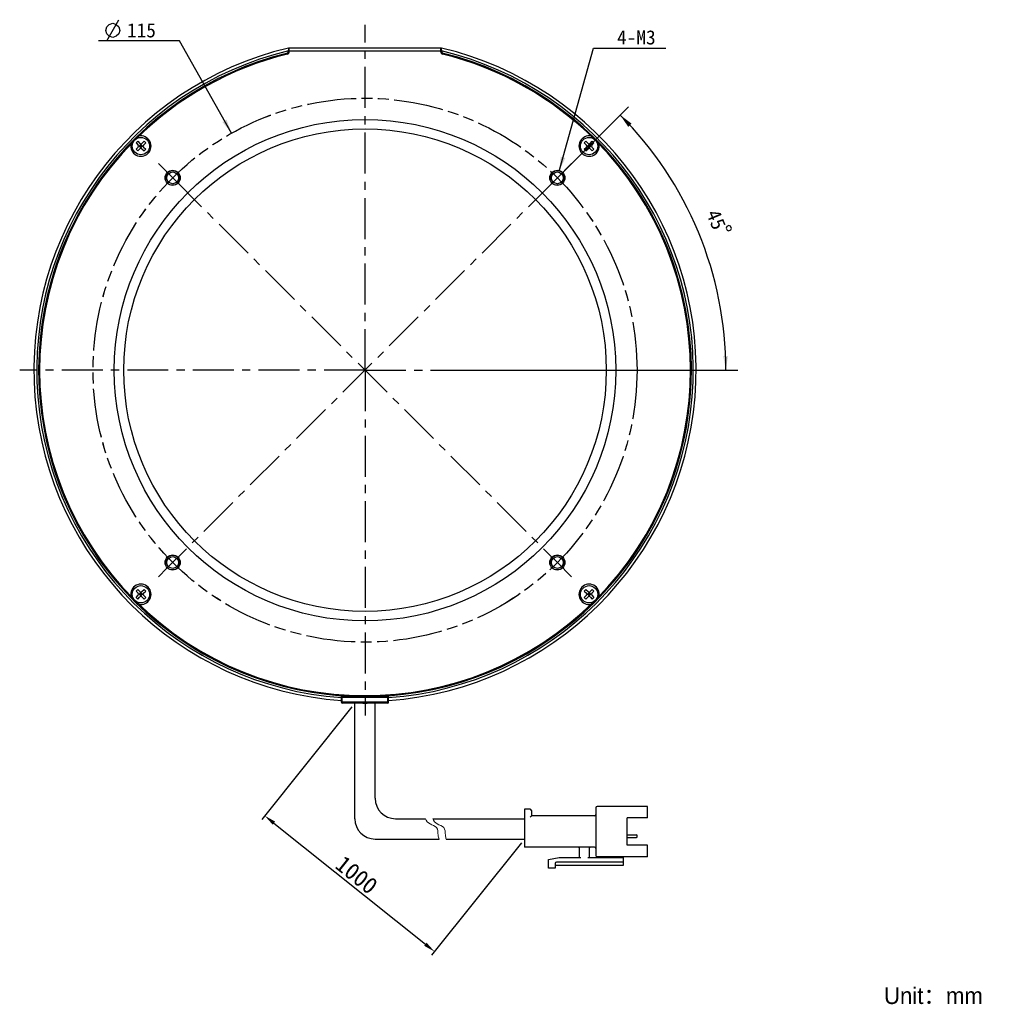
# Model space of a CAD drawing. Header units: millimetres. Extents: x 55 to 295, y -12 to 478.
# Tile 1 of 4: x 55 to 261, y -12 to 196. Entities that reach past the tile are written whole.
import ezdxf
from ezdxf.enums import TextEntityAlignment as Align

# ---------------------------------------------------------------- set-up
doc = ezdxf.new("R2010")
doc.units = ezdxf.units.MM
doc.header["$LTSCALE"] = 23.1
doc.header["$PDMODE"] = 3
doc.header["$PDSIZE"] = 8
doc.linetypes.add('CENTER', pattern=[0.6, 0.375, -0.075, 0.075, -0.075])
doc.linetypes.add('PHANTOM', pattern=[0.8, 0.45, -0.05, 0.1, -0.05, 0.1, -0.05])
doc.layers.get('0').update_dxf_attribs({"linetype": 'CONTINUOUS'})
doc.layers.get('Defpoints').update_dxf_attribs({"linetype": 'CONTINUOUS', "lineweight": 18})
for name, color, linetype in [('00_COMPONENTS', 7, 'CONTINUOUS'), ('03_ALL_AXES', 7, 'CONTINUOUS'), ('07_ALL_HOLES', 7, 'CONTINUOUS'), ('50_ALL_DETAILS', 7, 'CONTINUOUS'), ('51__DRAFT_DIMS', 7, 'CONTINUOUS')]:
    doc.layers.add(name, color=color, linetype=linetype)
for name, color, linetype, lineweight in [('标注', 3, 'CONTINUOUS', 25), ('粗实线', 7, 'CONTINUOUS', 30), ('细实线', 7, 'CONTINUOUS', 15)]:
    doc.layers.add(name, color=color, linetype=linetype, lineweight=lineweight)
doc.styles.get("Standard").update_dxf_attribs({"font": 'simfang.ttf'})
doc.dimstyles.new('CST Standard', dxfattribs={"dimtxt": 3.5, "dimasz": 2.5, "dimexe": 1, "dimexo": 1, "dimgap": 0.6, "dimtad": 1, "dimtoh": 1, "dimdsep": 46, "dimtxsty": 'STANDARD', "dimcen": -2.5, "dimdle": 5, "dimadec": 1, "dimazin": 2, "dimtfac": 1, "dimtofl": 0, "dimtmove": 0, "dimatfit": 0, "dimfxl": 1, "dimtolj": 1, "dimarcsym": 0})
doc.dimstyles.new('DIMSTYLE_4', dxfattribs={"dimtxt": 3, "dimasz": 3, "dimexe": 2.5, "dimexo": 0.5, "dimtad": 1, "dimdsep": 46, "dimtxsty": 'STANDARD', "dimblk": '_FILLED', "dimblk1": '_FILLED', "dimblk2": '_FILLED', "dimcen": 0.09, "dimclrt": 3, "dimazin": 2, "dimtp": 0.1, "dimtm": 0.1, "dimtfac": 1, "dimtofl": 0, "dimtmove": 0, "dimatfit": 1, "dimldrblk": '_FILLED', "dimfxl": 1, "dimtolj": 1, "dimarcsym": 0})
doc.dimstyles.new('DIMSTYLE_5', dxfattribs={"dimtxt": 3, "dimasz": 3, "dimexe": 2.5, "dimexo": 0.5, "dimgap": 3, "dimtad": 1, "dimdec": 1, "dimdsep": 46, "dimtxsty": 'STANDARD', "dimblk": '_FILLED', "dimblk1": '_FILLED', "dimblk2": '_FILLED', "dimcen": 0.09, "dimclrt": 3, "dimazin": 2, "dimtp": 0.5, "dimtm": 0.5, "dimtfac": 1, "dimtdec": -1, "dimtofl": 0, "dimtmove": 0, "dimatfit": 3, "dimldrblk": '_FILLED', "dimfxl": 1, "dimtolj": 1, "dimarcsym": 0})
doc.dimstyles.new('DIMSTYLE_6', dxfattribs={"dimtxt": 3, "dimasz": 3, "dimexe": 2.5, "dimexo": 0.5, "dimtad": 1, "dimdsep": 46, "dimtxsty": 'STANDARD', "dimblk": '_FILLED', "dimblk1": '_FILLED', "dimblk2": '_FILLED', "dimcen": 0.09, "dimclrt": 3, "dimazin": 2, "dimtp": 0.3, "dimtm": 0.3, "dimtfac": 1, "dimtofl": 0, "dimtmove": 0, "dimatfit": 1, "dimldrblk": '_FILLED', "dimfxl": 1, "dimtolj": 1, "dimarcsym": 0})

# ---------------------------------------------------------------- blocks, each defined once
blk = doc.blocks.new('_FILLED')
at = {"color": 0, "linetype": 'ByBlock'}
blk.add_solid([(0, 0), (-1, 0.167), (-1, -0.167)], dxfattribs=at)
blk = doc.blocks.new('*D4')
at = {"layer": '51__DRAFT_DIMS', "color": 4}
for p, q in [((169.39, 164.15), (176.61, 190.16)), ((176.61, 190.16), (180.11, 190.16)), ((180.11, 190.16), (191.92, 190.16))]:
    blk.add_line(p, q, dxfattribs=at)
at = {"layer": '51__DRAFT_DIMS', "color": 4, "xscale": 3, "yscale": 3, "zscale": 3, "rotation": 254.4833101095}
blk.add_blockref('_FILLED', (169.39, 164.15), dxfattribs=at)
at = {"layer": '51__DRAFT_DIMS', "color": 3}
blk.add_text('4-M3', height=3, dxfattribs=at).set_placement((181.61, 190.91))
blk = doc.blocks.new('*D5')
at = {"layer": '51__DRAFT_DIMS', "color": 4}
for p, q in [((169.34, 163.06), (184.03, 177.75)), ((150.11, 122.05), (207.11, 122.05))]:
    blk.add_line(p, q, dxfattribs=at)
for start, end in [(22.5, 45), (0, 22.5)]:
    blk.add_arc((128.33, 122.05), 76.28, start, end, dxfattribs=at)
for points in [[(184.7, 174.17), (182.26, 175.99), (183.98, 173.48)], [(204.05, 125.04), (204.61, 122.05), (205.05, 125.06)]]:
    blk.add_solid(points, dxfattribs=at)
at = {"layer": '51__DRAFT_DIMS', "color": 3}
blk.add_text('45', height=3, rotation=-67.5, dxfattribs=at).set_placement((201.19, 153.31), align=Align.CENTER)
blk = doc.blocks.new('*D6')
at = {"layer": '51__DRAFT_DIMS', "color": 4}
for p, q in [((85.62, 191.65), (72.01, 191.65)), ((89.12, 191.65), (85.62, 191.65)), ((100.1, 172.14), (89.12, 191.65))]:
    blk.add_line(p, q, dxfattribs=at)
at = {"layer": '51__DRAFT_DIMS', "color": 4, "xscale": 3, "yscale": 3, "zscale": 3, "rotation": 299.3971519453}
blk.add_blockref('_FILLED', (100.1, 172.14), dxfattribs=at)
at = {"layer": '51__DRAFT_DIMS', "color": 3}
blk.add_text('115', height=3, dxfattribs=at).set_placement((84.12, 192.4), align=Align.RIGHT)
blk = doc.blocks.new('*D9')
at = {"layer": 'Defpoints', "color": 0}
for p in [(126.16, 51.65), (162.06, 22.93), (143.03, -0.86)]:
    blk.add_point(p, dxfattribs=at)
at = {"layer": '标注', "color": 0, "linetype": 'Continuous', "lineweight": -2, "ltscale": 3}
for p, q in [((125.54, 50.87), (106.5, 27.07)), ((161.44, 22.15), (142.4, -1.65))]:
    blk.add_line(p, q, dxfattribs=at)
at = {"layer": '标注', "color": 9, "linetype": 'Continuous', "lineweight": -2, "ltscale": 3}
blk.add_line((109.08, 26.29), (141.08, 0.7), dxfattribs=at)
at = {"layer": '标注', "color": 9}
for points in [[(109.34, 26.62), (108.82, 25.97), (107.13, 27.85)], [(140.82, 0.37), (141.34, 1.02), (143.03, -0.86)]]:
    blk.add_solid(points, dxfattribs=at)
at = {"layer": '标注', "color": 7, "insert": (126.56, 15.35), "char_height": 3.5, "attachment_point": 5, "rotation": 321.3402}
blk.add_mtext('\\A1;1000{}{{\\H0.7x;}{}}', dxfattribs=at)

msp = doc.modelspace()

# ---------------------------------------------------------------- linework, layer by layer
msp.add_line((127.8485, 51.648), (128.8046, 51.648))
at = {"layer": '00_COMPONENTS', "color": 7}
for p, q in [((112.1266, 190.1477), (112.1266, 189.5118)), ((112.3266, 190.1477), (112.1266, 190.1477)), ((112.3266, 189.3551), (112.3266, 190.1949)), ((112.3266, 190.1949), (144.3266, 190.1949)), ((112.3266, 189.5949), (144.3266, 189.5949)), ((144.3266, 189.3551), (144.3266, 190.1949)), ((144.5266, 190.1477), (144.3266, 190.1477)), ((144.5266, 189.5132), (144.5266, 190.1477)), ((80.2787, 170.4495), (79.9251, 170.096)), ((79.9251, 170.096), (80.3847, 169.6363)), ((79.9251, 168.7524), (80.3847, 169.2121)), ((79.9251, 168.7524), (80.2787, 168.3989)), ((80.2787, 170.4495), (80.7383, 169.9899)), ((80.2787, 168.3989), (80.7383, 168.8585)), ((80.4726, 169.4242), (81.4282, 169.4242)), ((80.9504, 169.7778), (80.5968, 169.4242)), ((80.5968, 169.4242), (80.9504, 169.0706)), ((80.7736, 169.2474), (81.1272, 169.601)), ((80.7736, 169.601), (81.1272, 169.2474)), ((80.9504, 168.9464), (80.9504, 169.902)), ((80.9504, 169.7778), (81.304, 169.4242)), ((81.304, 169.4242), (80.9504, 169.0706)), ((81.1625, 169.9899), (81.6222, 170.4495)), ((81.1625, 168.8585), (81.6222, 168.3989)), ((81.5161, 169.6363), (81.9757, 170.096)), ((81.5161, 169.2121), (81.9757, 168.7524)), ((81.6222, 170.4495), (81.9757, 170.096)), ((81.9757, 168.7524), (81.6222, 168.3989)), ((175.031, 170.4495), (174.6774, 170.096)), ((174.6774, 170.096), (175.137, 169.6363)), ((174.6774, 168.7524), (175.137, 169.2121)), ((174.6774, 168.7524), (175.031, 168.3989)), ((175.031, 170.4495), (175.4906, 169.9899)), ((175.031, 168.3989), (175.4906, 168.8585)), ((175.2249, 169.4242), (176.1805, 169.4242)), ((175.7027, 169.7778), (175.3492, 169.4242)), ((175.3492, 169.4242), (175.7027, 169.0706)), ((175.5259, 169.2474), (175.8795, 169.601)), ((175.5259, 169.601), (175.8795, 169.2474)), ((175.7027, 168.9464), (175.7027, 169.902)), ((175.7027, 169.7778), (176.0563, 169.4242)), ((176.0563, 169.4242), (175.7027, 169.0706)), ((175.9148, 169.9899), (176.3745, 170.4495)), ((175.9148, 168.8585), (176.3745, 168.3989)), ((176.2684, 169.6363), (176.728, 170.096)), ((176.2684, 169.2121), (176.728, 168.7524)), ((176.3745, 170.4495), (176.728, 170.096)), ((176.728, 168.7524), (176.3745, 168.3989)), ((80.2787, 75.6972), (79.9251, 75.3436)), ((79.9251, 75.3436), (80.3847, 74.884)), ((80.2787, 75.6972), (80.7383, 75.2376)), ((80.9504, 75.0254), (80.5968, 74.6719)), ((80.9504, 74.1941), (80.9504, 75.1497)), ((80.9504, 75.0254), (81.304, 74.6719)), ((81.1625, 75.2376), (81.6222, 75.6972)), ((81.5161, 74.884), (81.9757, 75.3436)), ((81.6222, 75.6972), (81.9757, 75.3436)), ((175.031, 75.6972), (174.6774, 75.3436)), ((174.6774, 75.3436), (175.137, 74.884)), ((175.031, 75.6972), (175.4906, 75.2376)), ((175.7027, 75.0254), (175.3492, 74.6719)), ((175.7027, 74.1941), (175.7027, 75.1497)), ((175.7027, 75.0254), (176.0563, 74.6719)), ((175.9148, 75.2376), (176.3745, 75.6972)), ((176.2684, 74.884), (176.728, 75.3436)), ((176.3745, 75.6972), (176.728, 75.3436)), ((79.9251, 74.0001), (80.3847, 74.4598)), ((79.9251, 74.0001), (80.2787, 73.6466)), ((80.2787, 73.6466), (80.7383, 74.1062)), ((80.4726, 74.6719), (81.4282, 74.6719)), ((80.5968, 74.6719), (80.9504, 74.3183)), ((80.7736, 74.8487), (81.1272, 74.4951)), ((80.7736, 74.4951), (81.1272, 74.8487)), ((81.304, 74.6719), (80.9504, 74.3183)), ((81.1625, 74.1062), (81.6222, 73.6466)), ((81.5161, 74.4598), (81.9757, 74.0001)), ((81.9757, 74.0001), (81.6222, 73.6466)), ((174.6774, 74.0001), (175.137, 74.4598)), ((174.6774, 74.0001), (175.031, 73.6466)), ((175.031, 73.6466), (175.4906, 74.1062)), ((175.2249, 74.6719), (176.1805, 74.6719)), ((175.3492, 74.6719), (175.7027, 74.3183)), ((175.5259, 74.8487), (175.8795, 74.4951)), ((175.5259, 74.4951), (175.8795, 74.8487)), ((176.0563, 74.6719), (175.7027, 74.3183)), ((175.9148, 74.1062), (176.3745, 73.6466)), ((176.2684, 74.4598), (176.728, 74.0001)), ((176.728, 74.0001), (176.3745, 73.6466)), ((123.3266, 51.848), (123.3266, 53.4434)), ((133.1266, 53.148), (123.5266, 53.148)), ((133.3266, 51.848), (133.3266, 53.4434)), ((133.1266, 51.648), (123.5266, 51.648))]:
    msp.add_line(p, q, dxfattribs=at)
at = {"layer": '00_COMPONENTS', "color": 4}
for p, q in [((123.3266, 52.948), (133.3266, 52.948)), ((123.5266, 51.648), (123.5266, 53.4306)), ((133.1266, 51.648), (133.1266, 53.4306)), ((133.3266, 51.848), (123.3266, 51.848))]:
    msp.add_line(p, q, dxfattribs=at)
at = {"layer": '00_COMPONENTS', "color": 7}
for centre, radius in [((128.3266, 122.048), 53), ((128.3266, 122.048), 51), ((80.9504, 169.4242), 1.825), ((175.7027, 169.4242), 1.825), ((87.6679, 162.7067), 1.6), ((87.6679, 162.7067), 1.25), ((168.9852, 162.7067), 1.6), ((168.9852, 162.7067), 1.25), ((87.6679, 81.3894), 1.6), ((87.6679, 81.3894), 1.25), ((168.9852, 81.3894), 1.6), ((168.9852, 81.3894), 1.25), ((80.9504, 74.6719), 1.825), ((175.7027, 74.6719), 1.825)]:
    msp.add_circle(centre, radius, dxfattribs=at)
for centre, radius, start, end in [((128.3269, 122.051), 70.0004, 103.382032, 265.903844), ((128.3269, 122.051), 69.4, 103.496172, 265.868192), ((111.6266, 189.5118), 0.5, 283.903525, 2.247999), ((128.3269, 122.051), 69.9999, 274.095585, 76.618525), ((128.3269, 122.051), 69.4, 274.13123, 76.504387), ((145.0266, 189.5118), 0.5, 177.752309, 256.096475), ((128.3266, 122.048), 69, 103.903525, 265.84449), ((128.3266, 122.048), 68.8, 103.774147, 134.682191), ((111.8266, 189.3551), 0.5, 283.774147, 360), ((128.3266, 122.048), 69, 274.15551, 76.096475), ((144.8266, 189.3551), 0.5, 180, 256.225853), ((128.3266, 122.048), 68.8, 45.203852, 76.225853), ((80.9504, 169.4242), 2.15, 168.652831, 101.347169), ((175.7027, 169.4242), 2.15, 78.652831, 11.347169), ((128.3266, 122.048), 68.8, 135.317822, 224.796148), ((80.1726, 169.4242), 0.3, 315, 45), ((80.9504, 170.202), 0.3, 225, 315), ((80.9504, 168.6464), 0.3, 45, 135), ((81.7282, 169.4242), 0.3, 135, 225), ((174.9249, 169.4242), 0.3, 315, 45), ((175.7027, 170.202), 0.3, 225, 315), ((175.7027, 168.6464), 0.3, 45, 135), ((176.4805, 169.4242), 0.3, 135, 225), ((128.3266, 122.048), 68.8, 315.317807, 44.796148), ((80.9504, 74.6719), 2.15, 258.652831, 191.347169), ((80.9504, 75.4497), 0.3, 225, 315), ((175.7027, 74.6719), 2.15, 348.652831, 281.347169), ((175.7027, 75.4497), 0.3, 225, 315), ((128.3266, 122.048), 68.8, 225.203852, 314.682205), ((80.1726, 74.6719), 0.3, 315, 45), ((80.9504, 73.8941), 0.3, 45, 135), ((81.7282, 74.6719), 0.3, 135, 225), ((174.9249, 74.6719), 0.3, 315, 45), ((175.7027, 73.8941), 0.3, 45, 135), ((176.4805, 74.6719), 0.3, 135, 225), ((123.5266, 52.948), 0.2, 90, 180), ((133.1266, 52.948), 0.2, 0, 90), ((123.5266, 51.848), 0.2, 180, 270), ((133.1266, 51.848), 0.2, 270, 360)]:
    msp.add_arc(centre, radius, start, end, dxfattribs=at)
at = {"layer": '00_COMPONENTS', "color": 4}
for centre in [(87.6679, 162.7067), (168.9852, 162.7067), (87.6679, 81.3894), (168.9852, 81.3894)]:
    msp.add_arc(centre, 1.5, 255, 195, dxfattribs=at)
at = {"layer": '03_ALL_AXES', "color": 1, "linetype": 'CENTER'}
for q in [(128.3266, 195.048), (55.3266, 122.048), (128.3266, 49.048), (201.3266, 122.048)]:
    msp.add_line((128.3266, 122.048), q, dxfattribs=at)
at = {"layer": '07_ALL_HOLES', "color": 1, "linetype": 'CENTER'}
for p, q in [((87.6679, 162.7067), (84.6627, 165.7119)), ((168.9852, 162.7067), (171.9904, 165.7119)), ((168.9852, 162.7067), (86.4582, 80.1797)), ((87.6679, 162.7067), (167.3546, 83.02)), ((168.9852, 81.3894), (167.3546, 83.02)), ((168.9852, 81.3894), (171.9904, 78.3842)), ((86.4582, 80.1797), (84.6627, 78.3842))]:
    msp.add_line(p, q, dxfattribs=at)
at = {"layer": '07_ALL_HOLES', "color": 1, "linetype": 'PHANTOM'}
msp.add_circle((128.3266, 122.048), 57.5, dxfattribs=at)
at = {"layer": '50_ALL_DETAILS', "color": 4, "linetype": 'PHANTOM'}
msp.add_circle((128.3263, 122.049), 57.4989, dxfattribs=at)
at = {"layer": '51__DRAFT_DIMS', "color": 3}
msp.add_line((73.7561, 191.645), (76.2561, 196.145), dxfattribs=at)
for points in [[(73.5061, 193.895), (73.7561, 194.645), (74.2561, 195.145), (75.0061, 195.395), (75.7561, 195.145), (76.2561, 194.645), (76.5061, 193.895), (76.2561, 193.145), (75.7561, 192.645), (75.0061, 192.395), (74.2561, 192.645), (73.7561, 193.145), (73.5061, 193.895)], [(205.2661, 152.6152), (204.8042, 152.4238), (204.6689, 152.0972), (204.8602, 151.6353), (205.1868, 151.5), (205.6488, 151.6913), (205.7841, 152.018), (205.5927, 152.4799), (205.2661, 152.6152)]]:
    msp.add_lwpolyline(points, dxfattribs=at)
at = {"layer": '51__DRAFT_DIMS', "color": 4}
msp.add_arc((168.9852, 162.7067), 1.5, 45, 92.918259, dxfattribs=at)
at = {"layer": '粗实线', "ltscale": 3}
for p, q in [((126.1633, 27.2366), (126.1633, 51.648)), ((130.4712, 31.5445), (130.4712, 51.648)), ((134.7791, 27.2366), (141.126, 27.2366)), ((142.6504, 27.2366), (162.0625, 27.2366)), ((130.4712, 22.9287), (143.975, 22.9287)), ((145.4994, 22.9287), (162.0625, 22.9287))]:
    msp.add_line(p, q, dxfattribs=at)
at = {"layer": '粗实线'}
for p, q in [((162.0625, 29.247), (162.0625, 21.2055)), ((163.2112, 29.247), (162.0625, 29.247)), ((177.1401, 29.5342), (177.1401, 19.4824)), ((188.0535, 29.8213), (177.4273, 29.8213)), ((188.0535, 27.3802), (188.0535, 29.8213)), ((163.4984, 28.9598), (163.4984, 27.811)), ((176.8529, 27.811), (163.4984, 27.811)), ((188.0535, 27.3802), (183.7456, 27.3802)), ((183.7456, 21.6363), (183.7456, 27.3802)), ((183.7456, 23.7912), (185.7272, 23.7912)), ((183.7456, 23.2877), (185.7272, 23.2877)), ((185.8708, 23.4313), (185.8708, 23.6476)), ((176.8529, 21.2055), (162.0625, 21.2055)), ((173.6938, 19.0516), (173.6938, 20.9183)), ((175.7041, 20.9183), (175.7041, 19.0516)), ((188.0535, 21.6363), (183.7456, 21.6363)), ((188.0535, 19.1952), (188.0535, 21.6363)), ((167.0883, 18.6208), (169.3859, 19.0516)), ((169.3859, 19.0516), (173.981, 19.0516)), ((175.417, 19.0516), (182.884, 19.0516)), ((188.0535, 19.1952), (177.4273, 19.1952)), ((181.1608, 19.0516), (181.1608, 19.1952)), ((182.884, 19.1952), (182.884, 17.3284)), ((167.0883, 16.754), (167.0883, 18.6208)), ((168.5243, 16.754), (167.0883, 16.754)), ((168.5243, 17.7592), (168.5243, 16.754)), ((182.884, 17.3284), (168.5243, 17.3284)), ((182.884, 18.0464), (168.8115, 18.0464))]:
    msp.add_line(p, q, dxfattribs=at)
at = {"layer": '粗实线', "ltscale": 3}
for centre in [(134.7791, 31.5445), (130.4712, 27.2366)]:
    msp.add_arc(centre, 4.3079, 180, 270, dxfattribs=at)
at = {"layer": '粗实线'}
for centre, radius, start, end in [((163.2112, 28.9598), 0.2872, 0, 90), ((177.4273, 29.5342), 0.2872, 90, 180), ((176.8529, 28.0982), 0.2872, 270, 0), ((185.7272, 23.6476), 0.1436, 0, 90), ((185.7272, 23.4313), 0.1436, 270, 0), ((173.4066, 20.9183), 0.2872, 0, 90), ((175.9913, 20.9183), 0.2872, 90, 180), ((176.8529, 20.9183), 0.2872, 0, 90), ((177.4273, 19.4824), 0.2872, 180, 270), ((168.8115, 17.7592), 0.2872, 90, 180)]:
    msp.add_arc(centre, radius, start, end, dxfattribs=at)
msp.add_open_spline([(163.4984, 27.811), (163.4946, 27.8072), (163.4812, 27.7938), (163.4543, 27.7669), (163.4154, 27.728), (163.3689, 27.6815), (163.3179, 27.6304), (163.2648, 27.5774), (163.2291, 27.5416), (163.2112, 27.5238)], degree=3, knots=[0, 0, 0, 0, 132.44496021, 469.29186831, 937.59263349, 1489.92739949, 2093.19286428, 2719.61557646, 3341.62114333, 3341.62114333, 3341.62114333, 3341.62114333], dxfattribs=at)
at = {"layer": '细实线', "ltscale": 3}
for points, knots in [([(141.126, 27.2366), (141.2988, 26.7594), (141.8825, 25.9952), (143.8337, 25.609), (143.6926, 24.0125), (143.8887, 23.1867), (143.975, 22.9287)], [0, 0, 0, 0, 610.83119015, 1204.5829362, 1830.46368675, 2133.90260583, 2133.90260583, 2133.90260583, 2133.90260583]), ([(142.6504, 27.2366), (142.8232, 26.7594), (143.4069, 25.9952), (145.3581, 25.609), (145.2171, 24.0125), (145.4132, 23.1867), (145.4994, 22.9287)], [0, 0, 0, 0, 609.2601643, 1201.48481194, 1825.75582997, 2128.41432004, 2128.41432004, 2128.41432004, 2128.41432004])]:
    msp.add_open_spline(points, degree=3, knots=knots, dxfattribs=at)

# ---------------------------------------------------------------- texts
at = {"insert": (238.0433, -8.4442), "char_height": 3.5, "width": 66.074441, "attachment_point": 1}
msp.add_mtext('{\\fFZLanTingHei-R-GBK|b0|i0|c134|p2;Unit：mm}', dxfattribs=at)

# ---------------------------------------------------------------- dimensions: what is measured, and where the dimension line sits
at = {"layer": '51__DRAFT_DIMS', "color": 4}
for p1, p2, text, dimstyle, picture, middle in [((100.1023, 172.1443), (156.5502, 71.9538), '%%c<>', 'DIMSTYLE_6', '*D6', (80.8108, 193.895)), ((169.3865, 164.152), (168.5839, 161.2614), '4-M3\\P ', 'DIMSTYLE_4', '*D4', (186.0129, 192.4078))]:
    dim = msp.add_diameter_dim_2p(p1=p1, p2=p2, text=text, dimstyle=dimstyle, override={"dimtih": 1, "dimtoh": 1, "dimpost": '<>'}, dxfattribs=at)
    dim.commit()
    dim.dimension.update_dxf_attribs({"geometry": picture, "text_midpoint": middle, "dimtype": 163})
dim = msp.add_angular_dim_2l(base=(198.8005, 151.2393), line1=((148.8487, 122.048), (149.6115, 122.048)), line2=((168.4458, 162.1673), (168.9852, 162.7067)), dimstyle='DIMSTYLE_5', dxfattribs=at)
dim.commit()
dim.dimension.update_dxf_attribs({"geometry": '*D5', "text_midpoint": (198.4337, 152.1094), "dimtype": 162})
at = {"layer": '标注', "color": 9, "ltscale": 3}
dim = msp.add_linear_dim(base=(143.0276, -0.8648), p1=(126.1633, 51.648), p2=(162.0625, 22.9287), angle=321.340192, text='1000{}{{\\H0.7x;}{}}', dimstyle='CST Standard', override={"dimlfac": 2, "dimclrd": 9, "dimclrt": 7}, dxfattribs=at)
dim.commit()
dim.dimension.update_dxf_attribs({"geometry": '*D9', "text_midpoint": (126.5586, 15.3455)})

doc.saveas('drawing.dxf')
